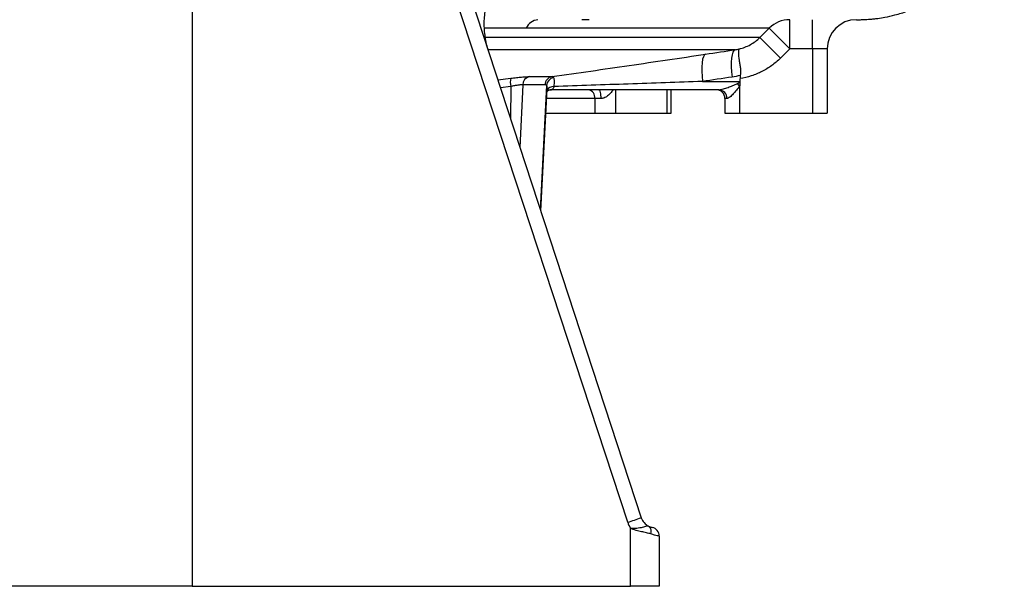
# Model space of a CAD drawing. Header units: millimetres. Extents: x 2377 to 3568, y 1016 to 5019.
# Tile 4 of 15: x 2854 to 3529, y 1016 to 1404. Entities that reach past the tile are written whole.
import ezdxf

# ---------------------------------------------------------------- set-up
doc = ezdxf.new("R2010")
doc.units = ezdxf.units.MM
doc.header["$LTSCALE"] = 2

msp = doc.modelspace()

# ---------------------------------------------------------------- linework, layer by layer
at = {"color": 7, "linetype": 'Continuous', "lineweight": 25}
for p, q in [((3090.55, 1640.88), (3280.18, 1062.67)), ((3270.85, 1059.55), (3081.23, 1637.76)), ((2972.46, 1551.01), (2972.46, 1015.71)), ((3244.36, 1403.71), (3239.47, 1403.71)), ((3381.84, 1383.71), (3381.84, 1403.71)), ((3397.46, 1383.71), (3397.46, 1403.71)), ((3361.46, 1391.55), (3367.82, 1397.85)), ((3381.84, 1383.71), (3367.82, 1397.85)), ((3375.48, 1377.4), (3361.46, 1391.55)), ((3381.84, 1383.71), (3375.48, 1377.4)), ((3397.46, 1383.71), (3381.84, 1383.71)), ((3397.46, 1383.71), (3397.46, 1339.71)), ((3407.46, 1383.71), (3407.46, 1339.71)), ((3203.49, 1364.74), (3219.03, 1364.74)), ((3347.98, 1365.58), (3347.76, 1361.4)), ((3214.23, 1359.12), (3199, 1359.12)), ((3211.27, 1272.8), (3215.63, 1356.06)), ((3215.61, 1355.71), (3217.64, 1355.71)), ((3217.5, 1355.68), (3218.66, 1355.71)), ((3333.52, 1355.71), (3217.64, 1355.71)), ((3300.66, 1339.71), (3300.66, 1355.71)), ((3322.13, 1361.4), (3347.76, 1361.4)), ((3347.46, 1358.25), (3345.98, 1359.98)), ((3347.46, 1358.25), (3347.46, 1339.71)), ((3347.76, 1361.4), (3347.75, 1361.25)), ((3252.61, 1349.71), (3248.24, 1349.71)), ((3248.24, 1349.71), (3248.24, 1339.71)), ((3337.46, 1349.71), (3337.46, 1339.71)), ((3338.75, 1349.71), (3337.46, 1349.71)), ((3214.77, 1339.71), (3248.24, 1339.71)), ((3248.24, 1339.71), (3262.38, 1339.71)), ((3262.38, 1339.71), (3297.73, 1339.71)), ((3297.73, 1339.71), (3300.66, 1339.71)), ((3337.46, 1339.71), (3347.46, 1339.71)), ((3347.46, 1339.71), (3397.46, 1339.71)), ((3397.46, 1339.71), (3407.46, 1339.71)), ((3272.81, 1015.71), (3272.81, 1055.32)), ((3292.46, 1050.11), (3292.46, 1015.71)), ((2972.46, 1015.71), (2672.11, 1015.71)), ((2972.46, 1015.71), (3272.81, 1015.71)), ((3292.46, 1015.71), (3272.81, 1015.71))]:
    msp.add_line(p, q, dxfattribs=at)
at = {"color": 8, "linetype": 'Continuous', "lineweight": 25}
for p, q in [((3361.46, 1391.55), (3173.38, 1391.55)), ((3344.41, 1383.13), (3175.08, 1383.13)), ((3181.84, 1362.53), (3190.7, 1363.64)), ((3190.73, 1358.03), (3183.61, 1357.14)), ((3190.73, 1358.03), (3190.58, 1335.89)), ((3199, 1359.12), (3197, 1316.3)), ((3215.26, 1358.76), (3211, 1273.6)), ((3262.38, 1355.71), (3262.38, 1339.71)), ((3297.73, 1355.71), (3297.73, 1339.71)), ((3248.24, 1349.71), (3215.3, 1349.71))]:
    msp.add_line(p, q, dxfattribs=at)
at = {"color": 7, "linetype": 'Continuous', "lineweight": 25, "flags": 128}
for points in [[(3344.41, 1383.13), (3343.58, 1382.58), (3342.88, 1381.4), (3342.34, 1379.62), (3341.96, 1377.31), (3341.77, 1374.54), (3341.77, 1371.39), (3341.96, 1367.98), (3342.33, 1364.42)], [(3324.22, 1380.1), (3323.39, 1379.55), (3322.7, 1378.36), (3322.16, 1376.58), (3321.78, 1374.26), (3321.59, 1371.49), (3321.58, 1368.35), (3321.77, 1364.95), (3322.13, 1361.4)], [(3252.61, 1349.71), (3252.58, 1350.88), (3252.49, 1352.01), (3252.34, 1353.04), (3252.13, 1353.95), (3251.89, 1354.7), (3251.61, 1355.25), (3251.31, 1355.6), (3250.99, 1355.71)]]:
    msp.add_lwpolyline(points, dxfattribs=at)
at = {"color": 7, "linetype": 'Continuous', "lineweight": 25}
for centre, radius, start, end in [((3210.39, 1393.77), 10, 95.80474, 155.86583), ((3381.85, 1383.98), 19.73, 90.04489, 135.31864), ((3427.46, 1383.71), 20, 90, 180), ((3204.34, 1360.9), 13.91, 168.64126, 191.91871), ((3204.78, 1359.09), 5.79, 102.94834, 179.71729), ((3220.12, 1358.95), 5.89, 100.73105, 178.27157), ((3221.54, 1358.02), 6.32, 104.84731, 173.26094), ((3242.93, 1350.46), 5.36, 351.95053, 78.57825), ((3331.46, 1349.71), 6, 0, 90), ((3333.1, 1350.07), 5.65, 356.34628, 85.80734), ((3133.11, 1487.36), 449.44, 287.84726, 289.10099), ((3289.86, 1065.79), 20, 198.15727, 211.54303), ((3289.68, 1065.79), 10, 198.15727, 242.93325), ((3282.45, 1053.22), 4.54, 338.20234, 53.74556), ((3286.46, 1050.11), 6, 0, 78.39185)]:
    msp.add_arc(centre, radius, start, end, dxfattribs=at)
at = {"color": 8, "linetype": 'Continuous', "lineweight": 25}
msp.add_arc((3219.94, 1352.99), 4.95, 86.47957, 151.48792, dxfattribs=at)
at = {"color": 7, "linetype": 'Continuous', "lineweight": 25}
for centre, major_axis, ratio, start_param, end_param in [((3218.3, 1361.71), (5.72, 3.21), 0.886144, 4.147412, 4.182061), ((3303.07, 1361.71), (44.81, 0), 0.133894, 5.990405, 6.207124), ((3303.07, 1361.71), (46.36, 0), 0.258819, 5.990405, 6.001004)]:
    msp.add_ellipse(centre, major_axis=major_axis, ratio=ratio, start_param=start_param, end_param=end_param, dxfattribs=at)
for points, knots in [([(3427.46, 1403.71), (3427.47, 1403.71), (3427.83, 1403.71), (3429.29, 1403.7), (3431.96, 1403.75), (3434.68, 1403.89), (3436.92, 1404.05), (3439.44, 1404.29), (3442.87, 1404.71), (3447.74, 1405.49), (3454.59, 1407.02), (3464.27, 1410), (3475.68, 1415.02), (3487.47, 1422.32), (3497.67, 1430.73), (3504.62, 1438.13), (3509.11, 1443.8), (3511.95, 1447.76), (3515.07, 1452.58), (3518.65, 1458.97), (3522.38, 1467.1), (3525.71, 1476.85), (3528.05, 1486.37), (3528.6, 1492.73), (3528.81, 1495.27)], [0, 0, 0, 0, 0.000346, 0.041676, 0.075447, 0.090851, 0.106157, 0.122133, 0.139623, 0.171656, 0.216198, 0.273389, 0.364663, 0.452923, 0.537072, 0.615892, 0.645841, 0.674866, 0.708643, 0.755355, 0.81415, 0.878743, 0.951386, 1, 1, 1, 1]), ([(3175.86, 1421.12), (3174.73, 1417.96), (3173.89, 1414.76), (3172.74, 1408.31), (3172.42, 1405.04), (3172.36, 1400.09), (3172.41, 1398.43), (3172.64, 1395.15), (3172.82, 1393.52), (3173.56, 1388.65), (3174.33, 1385.44), (3175.36, 1382.28)], [0, 0, 0, 0, 0.25, 0.25, 0.5, 0.5, 0.625, 0.625, 0.75, 0.75, 1, 1, 1, 1]), ([(3367.82, 1397.85), (3365.99, 1397.85), (3363.46, 1397.85), (3358.63, 1397.85), (3356.85, 1397.85), (3353.91, 1397.85), (3352.89, 1397.85), (3350.76, 1397.85), (3349.65, 1397.85), (3343.9, 1397.85), (3338.66, 1397.85), (3326.96, 1397.85), (3320.5, 1397.85), (3306.34, 1397.85), (3298.65, 1397.85), (3288.24, 1397.85), (3286.11, 1397.85), (3281.8, 1397.85), (3279.61, 1397.85), (3272.94, 1397.85), (3268.37, 1397.85), (3258.95, 1397.85), (3254.1, 1397.85), (3244.15, 1397.85), (3239.06, 1397.85), (3223.45, 1397.85), (3212.59, 1397.85), (3201.27, 1397.85)], [0, 0, 0, 0, 0.125, 0.125, 0.1875, 0.1875, 0.21875, 0.21875, 0.25, 0.25, 0.375, 0.375, 0.5, 0.5, 0.625, 0.625, 0.65625, 0.65625, 0.6875, 0.6875, 0.75, 0.75, 0.8125, 0.8125, 0.875, 0.875, 1, 1, 1, 1]), ([(3347.16, 1383.64), (3348.5, 1383.97), (3349.81, 1384.38), (3352.39, 1385.38), (3353.65, 1385.97), (3357.27, 1387.97), (3359.47, 1389.6), (3361.46, 1391.55)], [0, 0, 0, 0, 0.25, 0.25, 0.5, 0.5, 1, 1, 1, 1]), ([(3347.16, 1383.64), (3347.14, 1383.63), (3347.11, 1383.61), (3347.06, 1383.56), (3347.04, 1383.53), (3346.97, 1383.43), (3346.93, 1383.34), (3346.82, 1383.03), (3346.77, 1382.75), (3346.72, 1382.23), (3346.71, 1382.04), (3346.69, 1381.62), (3346.69, 1381.39), (3346.7, 1380.67), (3346.73, 1380.13), (3346.82, 1378.92), (3346.88, 1378.24), (3347.05, 1376.81), (3347.16, 1376.05), (3347.4, 1374.43), (3347.54, 1373.57), (3347.85, 1371.78), (3348.02, 1370.86), (3348.21, 1369.91)], [0, 0, 0, 0, 0.03125, 0.03125, 0.0625, 0.0625, 0.125, 0.125, 0.25, 0.25, 0.3125, 0.3125, 0.375, 0.375, 0.5, 0.5, 0.625, 0.625, 0.75, 0.75, 0.875, 0.875, 1, 1, 1, 1]), ([(3407.46, 1383.71), (3407.46, 1383.71), (3407.4, 1383.71), (3407.14, 1383.71), (3406.95, 1383.71), (3406.45, 1383.71), (3406.14, 1383.71), (3405.41, 1383.71), (3404.99, 1383.71), (3404.07, 1383.71), (3403.56, 1383.71), (3402.47, 1383.71), (3401.9, 1383.71), (3400.99, 1383.71), (3400.68, 1383.71), (3400.05, 1383.71), (3399.73, 1383.71), (3398.77, 1383.71), (3398.12, 1383.71), (3397.46, 1383.71)], [0, 0, 0, 0, 0.125, 0.125, 0.25, 0.25, 0.375, 0.375, 0.5, 0.5, 0.625, 0.625, 0.75, 0.75, 0.8125, 0.8125, 0.875, 0.875, 1, 1, 1, 1]), ([(3219.03, 1364.74), (3227.89, 1366.01), (3236.73, 1367.28), (3254.36, 1369.82), (3263.15, 1371.1), (3280.68, 1373.66), (3289.42, 1374.95), (3306.85, 1377.52), (3315.55, 1378.81), (3324.22, 1380.1)], [0, 0, 0, 0, 0.25, 0.25, 0.5, 0.5, 0.75, 0.75, 1, 1, 1, 1]), ([(3375.48, 1377.4), (3373.6, 1375.54), (3371.6, 1373.86), (3367.37, 1370.81), (3365.14, 1369.45), (3361.62, 1367.66), (3360.42, 1367.11), (3357.99, 1366.11), (3356.76, 1365.66), (3353.03, 1364.44), (3350.48, 1363.83), (3347.87, 1363.41)], [0, 0, 0, 0, 0.25, 0.25, 0.5, 0.5, 0.625, 0.625, 0.75, 0.75, 1, 1, 1, 1]), ([(3190.7, 1363.64), (3192.05, 1363.81), (3193.35, 1363.96), (3195.23, 1364.17), (3195.85, 1364.23), (3197.05, 1364.35), (3197.63, 1364.4), (3198.73, 1364.49), (3199.26, 1364.53), (3200.27, 1364.61), (3200.75, 1364.64), (3202.1, 1364.71), (3202.86, 1364.74), (3203.49, 1364.74)], [0, 0, 0, 0, 0.25, 0.25, 0.375, 0.375, 0.5, 0.5, 0.625, 0.625, 0.75, 0.75, 1, 1, 1, 1]), ([(3219.92, 1364.13), (3220.09, 1363.9), (3220.22, 1363.59), (3220.35, 1363.01), (3220.38, 1362.8), (3220.43, 1362.34), (3220.44, 1362.09), (3220.46, 1361.3), (3220.45, 1360.71), (3220.37, 1359.4), (3220.31, 1358.69), (3220.24, 1357.92)], [0, 0, 0, 0, 0.25, 0.25, 0.375, 0.375, 0.5, 0.5, 0.75, 0.75, 1, 1, 1, 1]), ([(3199, 1359.12), (3198.59, 1359.12), (3198.09, 1359.1), (3197.22, 1359.02), (3196.91, 1358.99), (3196.25, 1358.92), (3195.57, 1358.84), (3194.82, 1358.73), (3194.05, 1358.62), (3193.64, 1358.55), (3192.43, 1358.35), (3191.59, 1358.2), (3190.73, 1358.03)], [0, 0, 0, 0, 0.25, 0.25, 0.375, 0.375, 0.5, 0.625, 0.625, 0.75, 0.75, 1, 1, 1, 1]), ([(3215.55, 1354.46), (3215.64, 1354.59), (3215.9, 1354.97), (3216.8, 1355.58), (3217.52, 1355.71), (3217.56, 1355.71), (3217.57, 1355.71)], [0, 0, 0, 0, 0.199901, 0.588072, 0.892822, 1, 1, 1, 1]), ([(3220.24, 1357.92), (3220.22, 1357.57), (3220.18, 1357.26), (3219.99, 1356.7), (3219.85, 1356.46), (3219.45, 1356.09), (3219.19, 1355.95), (3218.58, 1355.77), (3218.24, 1355.73), (3217.86, 1355.71)], [0, 0, 0, 0, 0.25, 0.25, 0.5, 0.5, 0.75, 0.75, 1, 1, 1, 1]), ([(3322.13, 1361.4), (3305.2, 1360.81), (3288.24, 1360.23), (3254.29, 1359.08), (3237.28, 1358.5), (3220.24, 1357.92)], [0, 0, 0, 0, 0.5, 0.5, 1, 1, 1, 1]), ([(3333.52, 1355.71), (3333.71, 1355.71), (3333.93, 1355.73), (3334.38, 1355.79), (3334.62, 1355.83), (3335.34, 1355.98), (3335.85, 1356.11), (3336.89, 1356.42), (3337.43, 1356.59), (3338.5, 1356.96), (3339.03, 1357.15), (3340.65, 1357.75), (3341.73, 1358.18), (3343.86, 1359.06), (3344.92, 1359.51), (3345.98, 1359.98)], [0, 0, 0, 0, 0.0625, 0.0625, 0.125, 0.125, 0.25, 0.25, 0.375, 0.375, 0.5, 0.5, 0.75, 0.75, 1, 1, 1, 1]), ([(3347.46, 1358.25), (3346.77, 1357.3), (3346.06, 1356.38), (3344.98, 1355.04), (3344.61, 1354.6), (3343.87, 1353.73), (3343.49, 1353.31), (3342.73, 1352.49), (3342.35, 1352.1), (3341.59, 1351.37), (3341.2, 1351.03), (3340.45, 1350.44), (3340.08, 1350.18), (3339.55, 1349.91), (3339.38, 1349.84), (3339.05, 1349.74), (3338.89, 1349.71), (3338.75, 1349.71)], [0, 0, 0, 0, 0.25, 0.25, 0.375, 0.375, 0.5, 0.5, 0.625, 0.625, 0.75, 0.75, 0.875, 0.875, 0.9375, 0.9375, 1, 1, 1, 1]), ([(3347.75, 1361.25), (3347.73, 1360.77), (3347.7, 1360.29), (3347.65, 1359.33), (3347.63, 1358.85), (3347.6, 1358.37)], [0, 0, 0, 0, 0.5, 0.5, 1, 1, 1, 1]), ([(3285.13, 1056.88), (3284.96, 1056.97), (3284.75, 1057), (3284.24, 1056.97), (3283.94, 1056.91), (3283.23, 1056.73), (3282.82, 1056.61), (3281.91, 1056.35), (3281.41, 1056.2), (3280.31, 1055.91), (3279.71, 1055.77), (3278.45, 1055.52), (3277.78, 1055.42), (3276.42, 1055.27), (3275.72, 1055.22), (3274.63, 1055.21), (3274.27, 1055.22), (3273.54, 1055.25), (3273.17, 1055.28), (3272.81, 1055.32)], [0, 0, 0, 0, 0.125, 0.125, 0.25, 0.25, 0.375, 0.375, 0.5, 0.5, 0.625, 0.625, 0.75, 0.75, 0.875, 0.875, 0.9375, 0.9375, 1, 1, 1, 1]), ([(3286.66, 1051.54), (3285.75, 1051.86), (3284.75, 1052.11), (3282.58, 1052.6), (3281.44, 1052.84), (3279.06, 1053.36), (3277.81, 1053.66), (3275.93, 1054.2), (3275.3, 1054.39), (3274.05, 1054.83), (3273.42, 1055.07), (3272.81, 1055.32)], [0, 0, 0, 0, 0.25, 0.25, 0.5, 0.5, 0.75, 0.75, 0.875, 0.875, 1, 1, 1, 1]), ([(3285.13, 1056.88), (3285.58, 1056.66), (3285.96, 1056.5), (3286.6, 1056.27), (3286.86, 1056.19), (3287.27, 1056.08), (3287.42, 1056.05), (3287.62, 1056), (3287.67, 1055.99), (3287.67, 1055.99)], [0, 0, 0, 0, 0.25, 0.25, 0.5, 0.5, 0.75, 0.75, 1, 1, 1, 1]), ([(3292.46, 1050.11), (3292.46, 1050.11), (3292.33, 1050.13), (3291.95, 1050.19), (3291.79, 1050.22), (3291.41, 1050.28), (3291.19, 1050.32), (3290.44, 1050.47), (3289.83, 1050.6), (3288.75, 1050.88), (3288.36, 1050.99), (3287.54, 1051.24), (3287.11, 1051.38), (3286.66, 1051.54)], [0, 0, 0, 0, 0.25, 0.25, 0.375, 0.375, 0.5, 0.5, 0.75, 0.75, 0.875, 0.875, 1, 1, 1, 1])]:
    msp.add_open_spline(points, degree=3, knots=knots, dxfattribs=at)
at = {"color": 8, "linetype": 'Continuous', "lineweight": 25}
for points, knots in [([(3201.27, 1397.85), (3192.22, 1397.85), (3182.88, 1397.85), (3172.83, 1397.85), (3172.53, 1397.85)], [0, 0, 0, 0, 0.969588, 1, 1, 1, 1]), ([(3215.6, 1356.28), (3215.63, 1356.7), (3215.69, 1357.65), (3215.52, 1358.4), (3215.31, 1358.69), (3215.26, 1358.76)], [0, 0, 0, 0, 0.384433, 0.855844, 1, 1, 1, 1]), ([(3260.64, 1355.71), (3260.15, 1354.91), (3259.06, 1353.14), (3256.69, 1351.1), (3254.36, 1349.86), (3253.05, 1349.75), (3252.61, 1349.71)], [0, 0, 0, 0, 0.283966, 0.625366, 0.87324, 1, 1, 1, 1])]:
    msp.add_open_spline(points, degree=3, knots=knots, dxfattribs=at)
at = {"color": 7, "linetype": 'Continuous', "lineweight": 25}
for points in [[(3324.22, 1380.1), (3330.95, 1381.11), (3337.68, 1382.12), (3344.41, 1383.13)], [(3344.41, 1383.13), (3345.33, 1383.26), (3346.25, 1383.43), (3347.16, 1383.64)], [(3348.21, 1369.91), (3348.13, 1368.49), (3348.06, 1367.05), (3347.98, 1365.58)], [(3219.03, 1364.74), (3219.34, 1364.7), (3219.63, 1364.51), (3219.92, 1364.13)], [(3342.33, 1364.42), (3335.6, 1363.41), (3328.87, 1362.4), (3322.13, 1361.4)], [(3347.98, 1365.58), (3346.12, 1365.09), (3344.23, 1364.71), (3342.33, 1364.42)], [(3215.26, 1358.76), (3214.93, 1359.01), (3214.59, 1359.12), (3214.23, 1359.12)]]:
    msp.add_open_spline(points, degree=3, dxfattribs=at)

doc.saveas('drawing.dxf')
